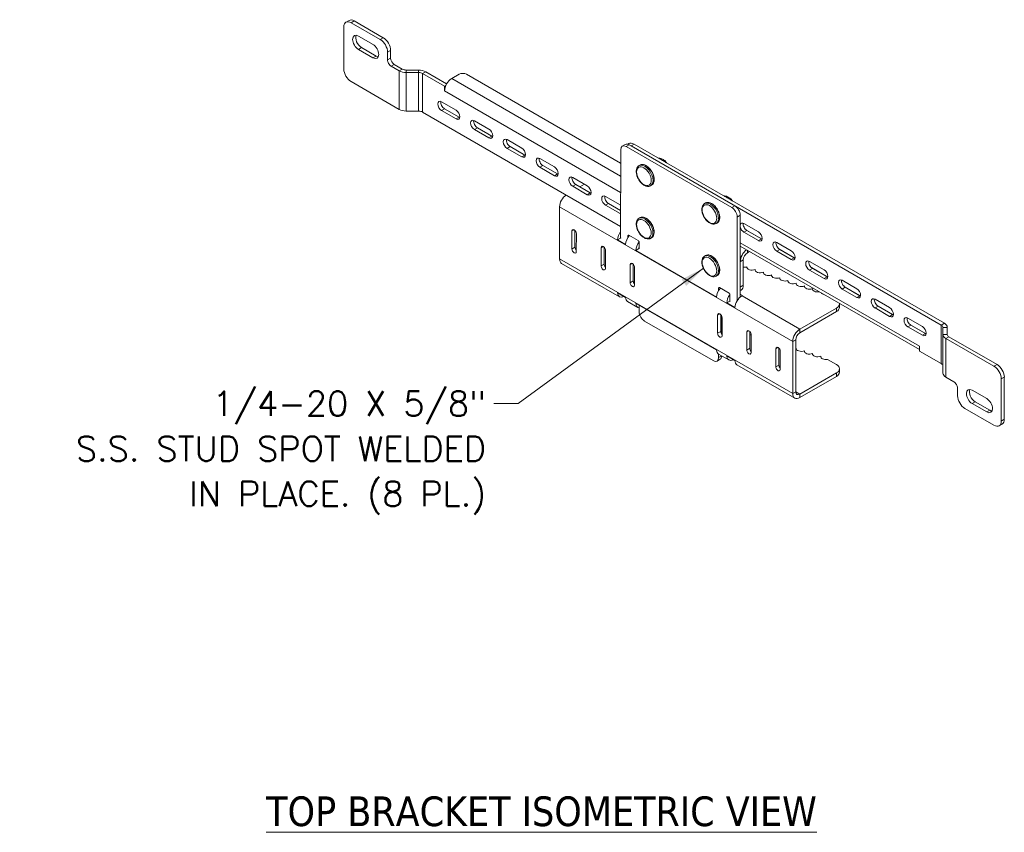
# Model space of a CAD drawing. Header units: inches. Extents: x 7.1 to 94.2, y 4.7 to 56.4.
# Tile 2 of 7: x 8.5 to 32.4, y 34.2 to 53.9. Entities that reach past the tile are written whole.
import ezdxf

# ---------------------------------------------------------------- set-up
doc = ezdxf.new("R2010")
doc.units = ezdxf.units.IN
doc.header["$LTSCALE"] = 6
doc.header["$MEASUREMENT"] = 0
for name, color, linetype, lineweight in [('Symbol (ANSI)', 7, 'Continuous', 5), ('Visible (ANSI)', 7, 'Continuous', 5), ('Visible Narrow (ANSI)', 7, 'Continuous', 5)]:
    doc.layers.add(name, color=color, linetype=linetype, lineweight=lineweight)
doc.styles.add('Note Text (ANSI)', font='RomanS.shx')
doc.styles.add('ROMANS', font='romans.shx')
doc.dimstyles.new('Default (ANSI)$7', dxfattribs={"dimscale": 6, "dimtxt": 0.1, "dimasz": 0.098425, "dimexe": 0.125, "dimexo": 0.0625, "dimgap": 0.031496, "dimtad": 0, "dimtih": 1, "dimtoh": 1, "dimdec": 3, "dimrnd": 1e-08, "dimzin": 0, "dimdsep": 46, "dimtxsty": 'ROMANS', "dimcen": 0.09, "dimdle": 0.393701, "dimclrd": 256, "dimclre": 256, "dimclrt": 256, "dimadec": 0, "dimazin": 0, "dimtfac": 1, "dimtofl": 0, "dimtmove": 0, "dimatfit": 3, "dimfxl": 1, "dimtolj": 1, "dimtzin": 0, "dimlwd": -1, "dimlwe": -1, "dimarcsym": 0})

msp = doc.modelspace()

# ---------------------------------------------------------------- linework, layer by layer
at = {"layer": 'Visible (ANSI)'}
for p, q in [((16.396, 52.746), (16.397, 53.767)), ((16.522, 53.924), (16.449, 53.881)), ((16.573, 53.869), (17.28, 53.46)), ((17.354, 53.503), (16.647, 53.911)), ((16.75, 53.546), (17.104, 53.342)), ((16.824, 53.264), (17.177, 53.06)), ((17.103, 53.017), (16.75, 53.222)), ((17.457, 53.154), (17.457, 52.967)), ((17.53, 53.009), (17.531, 53.196)), ((17.545, 52.814), (17.739, 52.702)), ((17.812, 52.744), (17.619, 52.856)), ((18.209, 52.721), (17.912, 52.721)), ((17.912, 52.661), (18.209, 52.66)), ((18.838, 52.33), (18.308, 52.637)), ((18.889, 52.386), (18.382, 52.679)), ((19.012, 52.515), (19.192, 52.619)), ((19.369, 52.619), (23.111, 50.457)), ((17.738, 51.766), (16.573, 52.44)), ((18.838, 52.33), (18.87, 52.349)), ((18.838, 52.215), (18.838, 52.33)), ((18.839, 52.216), (18.838, 52.215)), ((18.839, 52.215), (18.838, 52.215)), ((18.839, 52.216), (18.839, 52.215)), ((18.767, 51.95), (19.12, 51.746)), ((18.209, 51.725), (17.911, 51.725)), ((23.111, 48.926), (18.308, 51.701)), ((19.12, 51.534), (18.767, 51.738)), ((18.84, 51.78), (19.194, 51.576)), ((19.562, 51.491), (19.915, 51.287)), ((19.915, 51.074), (19.562, 51.279)), ((19.635, 51.321), (19.989, 51.117)), ((20.357, 51.031), (20.711, 50.827)), ((23.15, 50.874), (23.224, 50.916)), ((23.285, 50.921), (23.311, 50.936)), ((25.88, 49.426), (23.318, 50.907)), ((23.362, 50.881), (30.889, 46.532)), ((30.963, 46.574), (23.436, 50.924)), ((20.711, 50.615), (20.357, 50.819)), ((20.431, 50.861), (20.784, 50.657)), ((23.112, 50.788), (23.111, 48.664)), ((25.807, 49.384), (23.244, 50.864)), ((21.152, 50.572), (21.506, 50.368)), ((21.226, 50.402), (21.579, 50.198)), ((23.556, 50.4), (23.582, 50.415)), ((24.042, 50.573), (24.044, 50.574)), ((21.506, 50.155), (21.152, 50.36)), ((21.948, 50.112), (22.301, 49.908)), ((22.021, 49.942), (22.375, 49.738)), ((22.123, 49.883), (22.234, 49.947)), ((23.837, 49.913), (23.863, 49.928)), ((22.301, 49.696), (21.948, 49.9)), ((22.743, 49.653), (23.096, 49.449)), ((23.096, 49.236), (22.743, 49.441)), ((22.816, 49.483), (23.111, 49.313)), ((25.147, 49.481), (25.173, 49.496)), ((25.633, 49.654), (25.635, 49.655)), ((21.629, 49.399), (21.629, 48.139)), ((23.556, 49.124), (23.582, 49.139)), ((25.428, 48.994), (25.454, 49.009)), ((25.938, 47.122), (25.939, 49.154)), ((26.012, 47.21), (26.013, 49.197)), ((26.101, 48.997), (26.454, 48.792)), ((21.929, 48.376), (21.93, 48.815)), ((22.003, 48.829), (22.003, 48.418)), ((22.036, 48.754), (22.035, 48.315)), ((26.454, 48.58), (26.101, 48.784)), ((26.545, 48.616), (26.15, 48.845)), ((26.174, 48.827), (26.528, 48.622)), ((23.032, 48.601), (23.106, 48.644)), ((23.231, 48.486), (23.032, 48.601)), ((23.106, 48.644), (23.113, 48.64)), ((23.288, 48.654), (23.288, 48.7)), ((23.31, 48.712), (23.539, 48.58)), ((23.562, 48.541), (23.561, 48.38)), ((23.837, 48.637), (23.863, 48.652)), ((26.896, 48.537), (27.25, 48.333)), ((22.636, 47.968), (22.636, 48.407)), ((22.71, 48.42), (22.71, 48.01)), ((22.742, 48.345), (22.742, 47.906)), ((23.477, 48.344), (23.551, 48.387)), ((25.437, 47.212), (23.477, 48.344)), ((23.551, 48.387), (23.561, 48.381)), ((26.012, 48.446), (30.359, 45.935)), ((26.238, 48.315), (26.185, 48.285)), ((27.249, 48.121), (26.896, 48.325)), ((27.34, 48.157), (26.945, 48.385)), ((26.97, 48.367), (27.323, 48.163)), ((21.679, 48.027), (23.082, 47.217)), ((23.417, 48.012), (23.417, 47.602)), ((25.146, 48.205), (25.172, 48.22)), ((26.012, 47.454), (26.012, 48.07)), ((26.086, 47.496), (26.086, 48.113)), ((27.691, 48.078), (28.045, 47.873)), ((23.343, 47.559), (23.343, 47.998)), ((23.449, 47.937), (23.449, 47.498)), ((26.173, 47.947), (26.173, 47.929)), ((26.372, 47.88), (26.372, 47.863)), ((26.571, 47.814), (26.571, 47.797)), ((28.045, 47.661), (27.691, 47.865)), ((28.135, 47.697), (27.74, 47.926)), ((27.765, 47.908), (28.118, 47.703)), ((25.427, 47.718), (25.453, 47.733)), ((26.771, 47.747), (26.771, 47.73)), ((26.97, 47.681), (26.97, 47.664)), ((27.169, 47.615), (27.169, 47.597)), ((27.368, 47.548), (27.368, 47.531)), ((28.487, 47.618), (28.84, 47.414)), ((23.032, 47.316), (23.231, 47.202)), ((25.488, 47.37), (25.488, 47.428)), ((25.51, 47.441), (25.74, 47.308)), ((26.012, 47.369), (26.034, 47.381)), ((27.567, 47.482), (27.567, 47.464)), ((27.766, 47.415), (27.766, 47.398)), ((28.84, 47.202), (28.486, 47.406)), ((28.931, 47.238), (28.535, 47.466)), ((28.56, 47.448), (28.913, 47.244)), ((23.281, 47.102), (23.527, 46.96)), ((23.477, 47.059), (25.436, 45.927)), ((25.683, 47.069), (25.757, 47.112)), ((25.882, 46.955), (25.683, 47.069)), ((25.757, 47.112), (25.764, 47.108)), ((25.762, 47.27), (25.762, 47.132)), ((26.012, 47.278), (26.065, 47.247)), ((26.065, 47.247), (26.055, 47.241)), ((29.282, 47.159), (29.635, 46.954)), ((23.561, 47.011), (23.561, 46.857)), ((28.345, 46.943), (27.457, 46.431)), ((28.345, 46.858), (27.457, 46.346)), ((28.418, 46.96), (28.419, 47.045)), ((29.635, 46.742), (29.282, 46.946)), ((29.726, 46.778), (29.33, 47.007)), ((29.355, 46.989), (29.709, 46.784)), ((23.693, 46.627), (25.355, 45.668)), ((25.464, 46.334), (25.464, 46.773)), ((25.537, 46.787), (25.537, 46.376)), ((25.561, 46.312), (25.561, 46.75)), ((25.57, 46.711), (25.57, 46.273)), ((30.077, 46.699), (30.43, 46.495)), ((26.171, 45.925), (26.171, 46.364)), ((26.244, 46.378), (26.244, 45.968)), ((30.43, 46.283), (30.077, 46.487)), ((30.521, 46.319), (30.126, 46.547)), ((30.15, 46.529), (30.504, 46.325)), ((30.93, 46.475), (30.93, 46.303)), ((31.034, 46.301), (31.034, 46.475)), ((31.034, 46.475), (31.034, 46.303)), ((26.277, 46.303), (26.277, 45.864)), ((27.284, 44.872), (27.284, 46.131)), ((27.357, 44.914), (27.358, 46.174)), ((30.93, 46.303), (30.93, 45.367)), ((31.002, 46.203), (32.167, 45.53)), ((32.241, 45.572), (31.075, 46.246)), ((26.877, 45.517), (26.878, 45.956)), ((26.951, 45.97), (26.951, 45.559)), ((26.984, 45.895), (26.983, 45.456)), ((27.367, 45.974), (27.367, 45.957)), ((27.567, 45.908), (27.567, 45.89)), ((30.359, 46.017), (30.359, 46.018)), ((30.359, 46.018), (30.359, 46.017)), ((30.359, 46.017), (30.359, 45.902)), ((30.359, 45.902), (30.889, 45.596)), ((25.448, 45.658), (25.522, 45.701)), ((25.487, 45.828), (25.733, 45.685)), ((25.487, 45.744), (25.487, 45.827)), ((25.683, 45.785), (25.881, 45.67)), ((27.766, 45.841), (27.766, 45.824)), ((27.965, 45.775), (27.965, 45.757)), ((28.345, 45.573), (28.129, 45.698)), ((25.932, 45.57), (27.334, 44.76)), ((28.418, 45.471), (28.418, 45.386)), ((28.345, 45.369), (27.457, 44.857)), ((27.457, 44.772), (28.345, 45.284)), ((31.195, 45.156), (31.001, 45.267)), ((32.344, 45.224), (32.343, 44.203)), ((32.417, 44.245), (32.417, 45.266)), ((31.283, 44.815), (31.283, 45.002)), ((31.637, 44.952), (31.99, 44.748)), ((31.71, 44.67), (32.064, 44.466)), ((32.167, 44.101), (31.46, 44.509)), ((31.99, 44.423), (31.637, 44.628)), ((32.365, 44.131), (32.292, 44.088))]:
    msp.add_line(p, q, dxfattribs=at)
for centre, major_axis, ratio, start_param, end_param in [((16.573, 53.665), (-0.125, 0.217), 0.577351, 5.498077, 7.068873), ((16.647, 53.707), (-0.125, 0.217), 0.577351, 5.498077, 6.283185), ((16.75, 53.384), (-0.099, 0.172), 0.577351, 5.498077, 8.639669), ((16.824, 53.426), (-0.099, 0.172), 0.577351, 0.379519, 2.356484), ((17.354, 53.298), (-0.125, 0.217), 0.577351, 3.92728, 5.498077), ((17.103, 53.18), (0.099, -0.172), 0.577351, 5.498077, 8.639669), ((17.28, 53.256), (0.125, -0.217), 0.577351, 0.785688, 2.356484), ((17.177, 53.222), (0.099, -0.172), 0.577351, 5.498077, 5.903666), ((17.545, 52.916), (0.062, -0.108), 0.577351, 3.92728, 5.498077), ((17.619, 52.958), (-0.062, 0.108), 0.577351, 0.785688, 2.356484), ((16.573, 52.644), (-0.125, 0.217), 0.577351, 0.785688, 2.356484), ((17.912, 52.802), (0.245, 0), 0.577183, 3.926846, 4.712245), ((17.912, 52.802), (-0.141, 0), 0.577183, 0.785254, 1.570652), ((18.209, 52.579), (-0.245, 0), 0.577183, 3.926846, 4.712245), ((18.209, 52.579), (-0.141, 0), 0.577183, 3.926846, 4.712245), ((19.281, 52.568), (0.125, 0), 0.577183, 0.785254, 2.35605), ((19.012, 52.315), (0.122, 0.212), 0.577517, 0.785253, 2.356049), ((18.767, 51.844), (-0.065, 0.113), 0.577351, 5.498077, 8.639669), ((18.84, 51.887), (0.065, -0.113), 0.577351, 3.742856, 5.498077), ((17.911, 51.866), (-0.245, 0), 0.577183, 0.785254, 1.570652), ((18.209, 51.643), (-0.141, 0), 0.577183, 3.926846, 4.712245), ((19.12, 51.64), (0.065, -0.113), 0.577351, 5.498077, 8.639669), ((19.194, 51.682), (0.065, -0.113), 0.577351, 5.498077, 5.681922), ((19.562, 51.385), (-0.065, 0.113), 0.577351, 5.498077, 8.639669), ((19.636, 51.427), (0.065, -0.113), 0.577351, 3.742856, 5.498077), ((19.915, 51.18), (0.065, -0.113), 0.577351, 5.498077, 8.639669), ((19.989, 51.223), (0.065, -0.113), 0.577351, 5.498077, 5.681922), ((20.357, 50.925), (-0.065, 0.113), 0.577351, 5.498077, 8.639669), ((20.431, 50.968), (0.065, -0.113), 0.577351, 3.742856, 5.498077), ((23.244, 50.711), (-0.094, 0.162), 0.577351, 5.498077, 7.068873), ((23.318, 50.754), (-0.094, 0.162), 0.577351, 5.498077, 6.283185), ((23.435, 50.72), (-0.125, 0.217), 0.577351, 5.498077, 6.283185), ((20.711, 50.721), (0.065, -0.113), 0.577351, 5.498077, 8.639669), ((20.784, 50.763), (0.065, -0.113), 0.577351, 5.498077, 5.681922), ((21.152, 50.466), (-0.065, 0.113), 0.577351, 5.498077, 8.639669), ((21.226, 50.508), (0.065, -0.113), 0.577351, 3.742856, 5.498077), ((21.506, 50.262), (0.065, -0.113), 0.577351, 5.498077, 8.639669), ((21.579, 50.304), (0.065, -0.113), 0.577351, 5.498077, 5.681922), ((21.948, 50.006), (-0.065, 0.113), 0.577351, 5.498077, 8.639669), ((22.021, 50.049), (0.065, -0.113), 0.577351, 3.742856, 5.498077), ((21.802, 49.498), (0.122, 0.212), 0.577517, 0.86445, 2.356049), ((22.301, 49.802), (0.065, -0.113), 0.577351, 5.498077, 8.639669), ((22.375, 49.844), (0.065, -0.113), 0.577351, 5.498077, 5.681922), ((22.743, 49.547), (-0.065, 0.113), 0.577351, 5.498077, 8.639669), ((22.816, 49.589), (0.065, -0.113), 0.577351, 3.742856, 5.498077), ((23.096, 49.343), (0.065, -0.113), 0.577351, 2.194469, 2.356484), ((23.096, 49.343), (-0.065, 0.113), 0.577351, 2.356484, 2.518499), ((25.807, 49.231), (0.094, -0.162), 0.577351, 0.785688, 2.356484), ((25.88, 49.273), (-0.094, 0.162), 0.577351, 3.92728, 5.498077), ((26.101, 48.89), (-0.065, 0.113), 0.577351, 5.498077, 6.790626), ((26.174, 48.933), (0.065, -0.113), 0.577351, 3.742856, 5.498077), ((21.983, 48.784), (-0.0375, 0.065), 0.577351, 3.92728, 7.068873), ((23.205, 48.688), (0.122, 0.212), 0.577517, 1.360456, 2.292132), ((26.101, 48.89), (-0.065, 0.113), 0.577351, 1.063935, 2.356484), ((26.454, 48.686), (0.065, -0.113), 0.577351, 5.498077, 8.639669), ((23.205, 48.688), (-0.07, -0.122), 0.577517, 5.16852, 5.386301), ((23.199, 48.613), (0.062, -0.108), 0.577351, 3.92728, 4.161414), ((23.404, 48.573), (-0.122, -0.212), 0.577517, 4.406877, 5.433725), ((23.31, 48.687), (-0.0156, 0.0271), 0.577351, 5.498077, 7.068873), ((23.65, 48.431), (0.122, 0.212), 0.577517, 1.3301, 2.292132), ((23.539, 48.554), (-0.0156, 0.0271), 0.577351, 3.92728, 5.498077), ((26.528, 48.729), (0.065, -0.113), 0.577351, 5.498077, 5.681922), ((26.896, 48.431), (-0.065, 0.113), 0.577351, 5.498077, 8.639669), ((26.97, 48.473), (0.065, -0.113), 0.577351, 3.742856, 5.498077), ((21.982, 48.345), (0.0375, -0.065), 0.577351, 3.92728, 7.068873), ((22.056, 48.388), (0.0375, -0.065), 0.577351, 3.92728, 5.100628), ((22.689, 48.376), (-0.0375, 0.065), 0.577351, 3.92728, 7.068873), ((23.65, 48.431), (-0.07, -0.122), 0.577517, 5.025724, 5.386301), ((26.185, 48.17), (-0.122, -0.212), 0.577517, 4.040366, 5.497642), ((26.185, 48.17), (-0.07, -0.122), 0.577517, 3.926846, 5.497642), ((27.25, 48.227), (0.065, -0.113), 0.577351, 5.498077, 8.639669), ((21.802, 48.239), (-0.122, -0.212), 0.577517, 5.497642, 6.283185), ((22.763, 47.979), (0.0375, -0.065), 0.577351, 3.92728, 5.100628), ((23.396, 47.967), (-0.0375, 0.065), 0.577351, 3.92728, 7.068873), ((27.323, 48.269), (0.065, -0.113), 0.577351, 5.498077, 5.681922), ((27.691, 47.971), (-0.065, 0.113), 0.577351, 5.498077, 8.639669), ((27.765, 48.014), (0.065, -0.113), 0.577351, 3.742856, 5.498077), ((22.689, 47.937), (0.0375, -0.065), 0.577351, 3.92728, 7.068873), ((26.098, 48.005), (-0.125, 0), 0.577183, 1.472009, 2.215134), ((26.297, 47.938), (-0.125, 0), 0.577183, 6.162158, 8.498319), ((26.496, 47.872), (-0.125, 0), 0.577183, 6.162158, 8.498319), ((26.696, 47.805), (-0.125, 0), 0.577183, 6.162158, 8.498319), ((28.045, 47.767), (0.065, -0.113), 0.577351, 5.498077, 8.639669), ((23.396, 47.529), (0.0375, -0.065), 0.577351, 3.92728, 7.068873), ((23.47, 47.571), (0.0375, -0.065), 0.577351, 3.92728, 5.100628), ((26.895, 47.739), (-0.125, 0), 0.577183, 6.162158, 8.498319), ((27.094, 47.672), (-0.125, 0), 0.577183, 6.162158, 8.498319), ((27.293, 47.606), (-0.125, 0), 0.577183, 6.162158, 8.498319), ((27.492, 47.539), (-0.125, 0), 0.577183, 6.162158, 8.498319), ((28.118, 47.81), (0.065, -0.113), 0.577351, 5.498077, 5.681922), ((28.487, 47.512), (-0.065, 0.113), 0.577351, 5.498077, 8.639669), ((28.56, 47.554), (0.065, -0.113), 0.577351, 3.742856, 5.498077), ((23.205, 47.429), (-0.122, -0.212), 0.577517, 5.561559, 7.004812), ((25.609, 47.299), (-0.122, -0.212), 0.577517, 4.406877, 5.433725), ((25.51, 47.416), (-0.0156, 0.0271), 0.577351, 5.498077, 7.068873), ((25.74, 47.283), (-0.0156, 0.0271), 0.577351, 3.92728, 5.498077), ((25.909, 47.598), (0.125, -0.217), 0.577351, 0, 0.785688), ((27.691, 47.473), (-0.125, 0), 0.577183, 6.162158, 8.498319), ((27.89, 47.406), (-0.125, 0), 0.577183, 6.162158, 8.176065), ((28.09, 47.34), (-0.125, 0), 0.577183, 0.390299, 1.180209), ((28.84, 47.308), (0.065, -0.113), 0.577351, 5.498077, 8.639669), ((23.403, 47.314), (-0.122, -0.212), 0.577517, 5.561559, 6.283185), ((23.65, 47.172), (-0.122, -0.212), 0.577517, 5.561559, 6.530896), ((25.856, 47.156), (0.122, 0.212), 0.577517, 1.360456, 2.292132), ((25.856, 47.156), (-0.07, -0.122), 0.577517, 5.16852, 5.386301), ((25.85, 47.081), (0.062, -0.108), 0.577351, 3.92728, 4.161414), ((26.054, 47.041), (-0.122, -0.212), 0.577517, 3.926846, 5.433725), ((28.169, 47.045), (0.25, 0), 0.577183, 5.497643, 6.362235), ((28.914, 47.35), (0.065, -0.113), 0.577351, 5.498077, 5.681922), ((29.282, 47.052), (-0.065, 0.113), 0.577351, 5.498077, 8.639669), ((29.355, 47.095), (0.065, -0.113), 0.577351, 3.742856, 5.498077), ((23.693, 46.781), (-0.094, 0.162), 0.577351, 0.785688, 2.356484), ((28.168, 46.96), (0.25, 0), 0.577183, 5.497643, 6.283185), ((29.635, 46.848), (0.065, -0.113), 0.577351, 5.498077, 8.639669), ((25.517, 46.742), (-0.0375, 0.065), 0.577351, 3.92728, 7.068873), ((29.709, 46.891), (0.065, -0.113), 0.577351, 5.498077, 5.681922), ((30.077, 46.593), (-0.065, 0.113), 0.577351, 5.498077, 8.639669), ((30.151, 46.635), (0.065, -0.113), 0.577351, 3.742856, 5.498077), ((30.79, 46.475), (0.245, 0), 0.577183, 6.283041, 7.068439), ((25.59, 46.346), (0.0375, -0.065), 0.577351, 3.92728, 5.100628), ((25.5, 46.63), (-0.125, 0), 0.577183, 2.079807, 2.162804), ((26.224, 46.334), (-0.0375, 0.065), 0.577351, 3.92728, 7.068873), ((27.457, 46.231), (-0.122, -0.212), 0.577517, 3.926846, 5.497642), ((27.457, 46.231), (-0.07, -0.122), 0.577517, 3.926846, 5.497642), ((30.43, 46.389), (0.065, -0.113), 0.577351, 5.498077, 8.639669), ((30.79, 46.475), (0.141, 0), 0.577183, 6.283041, 7.068439), ((25.517, 46.303), (0.0375, -0.065), 0.577351, 3.92728, 7.068873), ((26.297, 46.364), (-0.125, 0), 0.577183, 1.138058, 1.410764), ((30.504, 46.431), (0.065, -0.113), 0.577351, 5.498077, 5.681922), ((31.175, 46.303), (-0.245, 0), 0.577183, 6.283041, 7.068439), ((31.175, 46.303), (-0.141, 0), 0.577183, 6.283041, 7.068439), ((25.609, 46.039), (-0.122, -0.212), 0.577517, 5.561559, 6.283185), ((26.224, 45.895), (0.0375, -0.065), 0.577351, 3.92728, 7.068873), ((26.297, 45.937), (0.0375, -0.065), 0.577351, 3.92728, 5.100628), ((26.931, 45.925), (-0.0375, 0.065), 0.577351, 3.92728, 7.068873), ((27.292, 46.032), (-0.125, 0), 0.577183, 2.120144, 2.215134), ((27.492, 45.966), (-0.125, 0), 0.577183, 6.162158, 8.498319), ((27.691, 45.899), (-0.125, 0), 0.577183, 6.162158, 8.498319), ((30.532, 46.117), (-0.122, -0.212), 0.577517, 5.497642, 5.538076), ((25.355, 45.821), (0.094, -0.162), 0.577351, 5.498077, 7.068873), ((25.428, 45.863), (0.094, -0.162), 0.577351, 0, 0.774155), ((25.855, 45.897), (-0.122, -0.212), 0.577517, 5.561559, 7.004812), ((26.054, 45.782), (-0.122, -0.212), 0.577517, 5.561559, 6.283185), ((27.89, 45.833), (-0.125, 0), 0.577183, 6.162158, 8.498319), ((28.089, 45.766), (-0.125, 0), 0.577183, 6.162158, 8.178423), ((26.93, 45.486), (0.0375, -0.065), 0.577351, 3.92728, 7.068873), ((27.004, 45.529), (0.0375, -0.065), 0.577351, 3.92728, 5.100628), ((28.168, 45.471), (0.25, 0), 0.577183, 5.497643, 7.068439), ((28.168, 45.386), (0.25, 0), 0.577183, 5.497643, 6.283185), ((30.789, 45.539), (0.141, 0), 0.577183, 0.024714, 0.785254), ((32.167, 45.326), (0.125, -0.217), 0.577351, 0.785688, 2.356484), ((32.241, 45.368), (-0.125, 0.217), 0.577351, 3.92728, 5.498077), ((31.174, 45.367), (-0.245, 0), 0.577183, 0, 0.785254), ((31.195, 45.053), (-0.062, 0.108), 0.577351, 3.92728, 5.498077), ((27.457, 44.972), (-0.07, -0.122), 0.577517, 5.497642, 7.068438), ((31.637, 44.79), (-0.099, 0.172), 0.577351, 5.498077, 8.639669), ((31.71, 44.832), (-0.099, 0.172), 0.577351, 0.379519, 2.356484), ((27.457, 44.972), (-0.122, -0.212), 0.577517, 5.497642, 7.068438), ((31.46, 44.713), (-0.125, 0.217), 0.577351, 0.785688, 2.356484), ((31.99, 44.586), (0.099, -0.172), 0.577351, 5.498077, 8.639669), ((32.064, 44.628), (0.099, -0.172), 0.577351, 5.498077, 5.903666), ((32.167, 44.305), (0.125, -0.217), 0.577351, 5.498077, 7.068873), ((32.24, 44.347), (0.125, -0.217), 0.577351, 0, 0.785688)]:
    msp.add_ellipse(centre, major_axis=major_axis, ratio=ratio, start_param=start_param, end_param=end_param, dxfattribs=at)
for points, knots in [([(23.556, 50.4), (23.541, 50.391), (23.528, 50.379), (23.507, 50.348), (23.499, 50.33), (23.489, 50.287), (23.488, 50.262), (23.492, 50.209), (23.498, 50.181), (23.516, 50.125), (23.528, 50.098), (23.558, 50.046), (23.575, 50.021), (23.613, 49.977), (23.634, 49.957), (23.678, 49.926), (23.701, 49.913), (23.747, 49.898), (23.77, 49.895), (23.808, 49.9), (23.823, 49.905), (23.837, 49.913)], [5.497497, 5.497497, 5.497497, 5.497497, 5.762528, 5.762528, 6.051494, 6.051494, 6.37954, 6.37954, 6.718602, 6.718602, 7.055066, 7.055066, 7.389918, 7.389918, 7.726146, 7.726146, 8.065152, 8.065152, 8.394845, 8.394845, 8.63909, 8.63909, 8.63909, 8.63909]), ([(23.582, 50.415), (23.597, 50.424), (23.615, 50.428), (23.652, 50.43), (23.673, 50.426), (23.715, 50.41), (23.737, 50.398), (23.779, 50.366), (23.8, 50.346), (23.837, 50.302), (23.855, 50.277), (23.884, 50.225), (23.896, 50.197), (23.915, 50.142), (23.921, 50.115), (23.926, 50.063), (23.925, 50.038), (23.916, 49.993), (23.908, 49.974), (23.887, 49.945), (23.876, 49.935), (23.863, 49.928)], [0.785688, 0.785688, 0.785688, 0.785688, 1.08482, 1.08482, 1.396951, 1.396951, 1.721562, 1.721562, 2.047472, 2.047472, 2.372375, 2.372375, 2.696869, 2.696869, 3.021856, 3.021856, 3.347835, 3.347835, 3.67186, 3.67186, 3.92728, 3.92728, 3.92728, 3.92728]), ([(24.025, 50.583), (24.037, 50.584), (24.049, 50.584), (24.079, 50.579), (24.095, 50.573), (24.13, 50.555), (24.148, 50.542), (24.179, 50.513), (24.192, 50.497), (24.204, 50.48)], [2.673993, 2.673993, 2.673993, 2.673993, 2.855991, 2.855991, 3.143725, 3.143725, 3.504085, 3.504085, 3.841315, 3.841315, 3.841315, 3.841315]), ([(24.152, 50.537), (24.162, 50.534), (24.171, 50.529), (24.19, 50.515), (24.2, 50.506), (24.217, 50.487), (24.224, 50.476), (24.231, 50.464), (24.231, 50.464), (24.232, 50.464)], [1.3731995, 1.3731995, 1.3731995, 1.3731995, 1.6902383, 1.6902383, 2.0238503, 2.0238503, 2.3553577, 2.3553577, 2.3613817, 2.3613817, 2.3613817, 2.3613817]), ([(25.147, 49.481), (25.132, 49.472), (25.119, 49.46), (25.097, 49.429), (25.09, 49.411), (25.08, 49.368), (25.078, 49.343), (25.082, 49.29), (25.088, 49.262), (25.106, 49.206), (25.119, 49.179), (25.148, 49.127), (25.166, 49.102), (25.204, 49.058), (25.225, 49.038), (25.268, 49.007), (25.291, 48.994), (25.337, 48.979), (25.36, 48.976), (25.398, 48.981), (25.414, 48.986), (25.428, 48.994)], [5.497497, 5.497497, 5.497497, 5.497497, 5.762528, 5.762528, 6.051494, 6.051494, 6.37954, 6.37954, 6.718602, 6.718602, 7.055066, 7.055066, 7.389918, 7.389918, 7.726146, 7.726146, 8.065152, 8.065152, 8.394845, 8.394845, 8.63909, 8.63909, 8.63909, 8.63909]), ([(25.173, 49.496), (25.188, 49.505), (25.205, 49.509), (25.243, 49.511), (25.263, 49.507), (25.305, 49.491), (25.327, 49.479), (25.37, 49.447), (25.39, 49.427), (25.428, 49.383), (25.445, 49.358), (25.475, 49.306), (25.487, 49.278), (25.505, 49.223), (25.511, 49.196), (25.516, 49.144), (25.515, 49.119), (25.506, 49.074), (25.498, 49.055), (25.478, 49.026), (25.467, 49.016), (25.454, 49.009)], [0.785688, 0.785688, 0.785688, 0.785688, 1.08482, 1.08482, 1.396951, 1.396951, 1.721562, 1.721562, 2.047472, 2.047472, 2.372375, 2.372375, 2.696869, 2.696869, 3.021856, 3.021856, 3.347835, 3.347835, 3.67186, 3.67186, 3.92728, 3.92728, 3.92728, 3.92728]), ([(25.616, 49.664), (25.628, 49.665), (25.64, 49.665), (25.669, 49.66), (25.686, 49.654), (25.721, 49.636), (25.738, 49.623), (25.769, 49.594), (25.783, 49.578), (25.795, 49.561)], [2.673993, 2.673993, 2.673993, 2.673993, 2.855991, 2.855991, 3.143725, 3.143725, 3.504085, 3.504085, 3.841315, 3.841315, 3.841315, 3.841315]), ([(25.743, 49.618), (25.752, 49.615), (25.762, 49.61), (25.781, 49.596), (25.79, 49.587), (25.807, 49.568), (25.815, 49.557), (25.822, 49.545), (25.822, 49.545), (25.822, 49.545)], [1.3731995, 1.3731995, 1.3731995, 1.3731995, 1.6902383, 1.6902383, 2.0238503, 2.0238503, 2.3553577, 2.3553577, 2.3613817, 2.3613817, 2.3613817, 2.3613817]), ([(23.556, 49.124), (23.541, 49.115), (23.528, 49.103), (23.506, 49.072), (23.499, 49.054), (23.489, 49.011), (23.487, 48.986), (23.492, 48.933), (23.497, 48.905), (23.516, 48.849), (23.528, 48.822), (23.557, 48.77), (23.575, 48.745), (23.613, 48.701), (23.634, 48.681), (23.678, 48.65), (23.7, 48.637), (23.746, 48.622), (23.769, 48.619), (23.807, 48.624), (23.823, 48.629), (23.837, 48.637)], [5.497497, 5.497497, 5.497497, 5.497497, 5.762528, 5.762528, 6.051494, 6.051494, 6.37954, 6.37954, 6.718602, 6.718602, 7.055066, 7.055066, 7.389918, 7.389918, 7.726146, 7.726146, 8.065152, 8.065152, 8.394845, 8.394845, 8.63909, 8.63909, 8.63909, 8.63909]), ([(23.582, 49.139), (23.597, 49.148), (23.614, 49.152), (23.652, 49.154), (23.672, 49.15), (23.714, 49.134), (23.736, 49.122), (23.779, 49.09), (23.799, 49.07), (23.837, 49.026), (23.854, 49.001), (23.884, 48.949), (23.896, 48.921), (23.914, 48.866), (23.92, 48.839), (23.925, 48.787), (23.924, 48.762), (23.915, 48.717), (23.907, 48.698), (23.887, 48.669), (23.876, 48.659), (23.863, 48.652)], [0.785688, 0.785688, 0.785688, 0.785688, 1.08482, 1.08482, 1.396951, 1.396951, 1.721562, 1.721562, 2.047472, 2.047472, 2.372375, 2.372375, 2.696869, 2.696869, 3.021856, 3.021856, 3.347835, 3.347835, 3.67186, 3.67186, 3.92728, 3.92728, 3.92728, 3.92728]), ([(25.146, 48.205), (25.131, 48.196), (25.118, 48.184), (25.097, 48.153), (25.089, 48.135), (25.079, 48.092), (25.078, 48.067), (25.082, 48.014), (25.088, 47.986), (25.106, 47.93), (25.118, 47.903), (25.148, 47.851), (25.165, 47.826), (25.203, 47.782), (25.224, 47.762), (25.268, 47.731), (25.291, 47.718), (25.337, 47.703), (25.36, 47.7), (25.398, 47.705), (25.413, 47.71), (25.427, 47.718)], [5.497497, 5.497497, 5.497497, 5.497497, 5.762528, 5.762528, 6.051494, 6.051494, 6.37954, 6.37954, 6.718602, 6.718602, 7.055066, 7.055066, 7.389918, 7.389918, 7.726146, 7.726146, 8.065152, 8.065152, 8.394845, 8.394845, 8.63909, 8.63909, 8.63909, 8.63909]), ([(25.172, 48.22), (25.187, 48.229), (25.205, 48.233), (25.242, 48.235), (25.263, 48.231), (25.305, 48.215), (25.327, 48.203), (25.369, 48.171), (25.39, 48.151), (25.427, 48.107), (25.445, 48.082), (25.474, 48.03), (25.486, 48.002), (25.505, 47.947), (25.511, 47.92), (25.516, 47.868), (25.515, 47.843), (25.506, 47.798), (25.498, 47.779), (25.477, 47.75), (25.466, 47.74), (25.453, 47.733)], [0.785688, 0.785688, 0.785688, 0.785688, 1.08482, 1.08482, 1.396951, 1.396951, 1.721562, 1.721562, 2.047472, 2.047472, 2.372375, 2.372375, 2.696869, 2.696869, 3.021856, 3.021856, 3.347835, 3.347835, 3.67186, 3.67186, 3.92728, 3.92728, 3.92728, 3.92728])]:
    msp.add_open_spline(points, degree=3, knots=knots, dxfattribs=at)
for points, weights in [([(24.044, 50.574), (24.042, 50.574), (24.04, 50.574)], [1.000192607, 1.00548776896, 1.01042051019]), ([(24.057, 50.565), (24.051, 50.57), (24.044, 50.574)], [1.01582192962, 1.00844768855, 1.000192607]), ([(25.635, 49.655), (25.633, 49.655), (25.631, 49.655)], [1.000192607, 1.00548776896, 1.01042051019]), ([(25.647, 49.646), (25.641, 49.651), (25.635, 49.655)], [1.01582192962, 1.00844768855, 1.000192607])]:
    msp.add_rational_spline(points, weights, degree=2, dxfattribs=at)
at = {"layer": 'Visible Narrow (ANSI)'}
for p, q in [((16.573, 53.869), (16.647, 53.911)), ((17.354, 53.503), (17.28, 53.46)), ((16.75, 53.222), (16.824, 53.264)), ((17.103, 53.017), (17.177, 53.06)), ((17.457, 53.154), (17.531, 53.196)), ((17.53, 53.009), (17.457, 52.967)), ((17.545, 52.814), (17.619, 52.856)), ((17.738, 51.766), (17.739, 52.702)), ((17.739, 52.702), (17.812, 52.744)), ((17.912, 52.661), (17.911, 51.725)), ((17.912, 52.721), (17.912, 52.661)), ((18.209, 52.66), (18.209, 52.721)), ((18.209, 51.725), (18.209, 52.66)), ((18.382, 52.679), (18.308, 52.637)), ((18.308, 52.637), (18.308, 51.701)), ((19.012, 52.515), (23.111, 50.146)), ((23.111, 49.747), (18.839, 52.216)), ((18.767, 51.738), (18.84, 51.78)), ((19.12, 51.534), (19.194, 51.576)), ((19.562, 51.279), (19.635, 51.321)), ((19.915, 51.074), (19.989, 51.117)), ((23.244, 50.864), (23.318, 50.907)), ((23.362, 50.881), (23.436, 50.924)), ((20.357, 50.819), (20.431, 50.861)), ((20.711, 50.615), (20.784, 50.657)), ((21.152, 50.36), (21.226, 50.402)), ((21.506, 50.155), (21.579, 50.198)), ((21.948, 49.9), (22.021, 49.942)), ((22.301, 49.696), (22.375, 49.738)), ((22.743, 49.441), (22.816, 49.483)), ((27.284, 46.131), (21.629, 49.399)), ((23.096, 49.236), (23.111, 49.245)), ((25.88, 49.426), (25.807, 49.384)), ((25.939, 49.154), (26.013, 49.197)), ((21.93, 48.815), (21.983, 48.846)), ((26.101, 48.784), (26.174, 48.827)), ((23.288, 48.7), (23.31, 48.712)), ((26.012, 48.529), (30.359, 46.017)), ((26.454, 48.58), (26.528, 48.622)), ((21.929, 48.376), (22.003, 48.418)), ((22.636, 48.407), (22.689, 48.437)), ((26.185, 48.346), (26.185, 48.285)), ((26.896, 48.325), (26.97, 48.367)), ((21.629, 48.139), (27.284, 44.872)), ((22.636, 47.968), (22.71, 48.01)), ((23.343, 47.998), (23.396, 48.029)), ((26.086, 48.113), (26.012, 48.07)), ((27.249, 48.121), (27.323, 48.163)), ((27.691, 47.865), (27.765, 47.908)), ((23.343, 47.559), (23.417, 47.602)), ((28.045, 47.661), (28.118, 47.703)), ((25.488, 47.428), (25.51, 47.441)), ((26.086, 47.496), (26.012, 47.454)), ((28.486, 47.406), (28.56, 47.448)), ((26.055, 47.241), (27.457, 46.431)), ((28.84, 47.202), (28.913, 47.244)), ((28.345, 46.943), (28.345, 46.858)), ((29.282, 46.946), (29.355, 46.989)), ((25.464, 46.773), (25.517, 46.803)), ((29.635, 46.742), (29.709, 46.784)), ((30.889, 46.532), (30.963, 46.574)), ((25.464, 46.334), (25.537, 46.376)), ((26.171, 46.364), (26.224, 46.395)), ((27.457, 46.431), (27.457, 46.346)), ((30.077, 46.487), (30.15, 46.529)), ((30.889, 45.596), (30.889, 46.532)), ((31.034, 46.475), (30.93, 46.475)), ((31.034, 46.301), (31.034, 46.475)), ((27.358, 46.174), (27.284, 46.131)), ((30.43, 46.283), (30.504, 46.325)), ((30.93, 46.303), (31.034, 46.303)), ((31.002, 46.203), (31.001, 45.267)), ((31.075, 46.246), (31.002, 46.203)), ((26.171, 45.925), (26.244, 45.968)), ((26.878, 45.956), (26.931, 45.986)), ((30.359, 46.017), (30.359, 46.017)), ((25.559, 45.786), (25.487, 45.744)), ((26.877, 45.517), (26.951, 45.559)), ((32.241, 45.572), (32.167, 45.53)), ((28.345, 45.369), (28.345, 45.284)), ((32.344, 45.224), (32.417, 45.266)), ((27.284, 44.872), (27.357, 44.914)), ((27.357, 44.914), (27.457, 44.857)), ((27.457, 44.857), (27.457, 44.772)), ((31.637, 44.628), (31.71, 44.67)), ((31.99, 44.423), (32.064, 44.466)), ((32.417, 44.245), (32.343, 44.203))]:
    msp.add_line(p, q, dxfattribs=at)
for centre in [(23.675, 50.144), (25.265, 49.225), (23.674, 48.868), (25.265, 47.949)]:
    msp.add_ellipse(centre, major_axis=(0.125, -0.217), ratio=0.577351, dxfattribs=at)
for centre, major_axis, start_param, end_param in [((23.697, 50.156), (0.14, -0.244), 0, 3.141593), ((23.723, 50.171), (-0.14, 0.244), 3.141593, 6.283185), ((24.083, 50.379), (0.109, -0.188), 2.08579, 2.589492), ((24.165, 50.426), (0.062, -0.108), 1.626141, 2.43435), ((25.287, 49.237), (0.14, -0.244), 0, 3.141593), ((25.313, 49.252), (-0.14, 0.244), 3.141593, 6.283185), ((25.673, 49.46), (0.109, -0.188), 2.08579, 2.589492), ((25.755, 49.507), (0.062, -0.108), 1.626141, 2.43435), ((23.696, 48.88), (0.14, -0.244), 0, 3.141593), ((23.722, 48.895), (-0.14, 0.244), 3.141593, 6.283185), ((25.287, 47.961), (0.14, -0.244), 0, 3.141593), ((25.313, 47.976), (-0.14, 0.244), 3.141593, 6.283185)]:
    msp.add_ellipse(centre, major_axis=major_axis, ratio=0.577351, start_param=start_param, end_param=end_param, dxfattribs=at)

# ---------------------------------------------------------------- texts
at = {"layer": 'Symbol (ANSI)', "insert": (19.847, 44.925), "char_height": 0.6, "width": 12.33355, "attachment_point": 3, "line_spacing_factor": 1.093904, "style": 'ROMANS'}
msp.add_mtext('{\\FRomanS|b0|i0;\\H0.6000;1/4-20 X 5/8"\\P\\Fromans|b0|i0;\\H0.6000;S.S. STUD SPOT WELDED \\P\\Fromans|b0|i0;\\H0.6000;IN PLACE. (8 PL.)}', dxfattribs=at)
at = {"layer": 'Symbol (ANSI)', "insert": (21.19, 34.725), "char_height": 0.72, "width": 18.28352, "attachment_point": 5, "style": 'Note Text (ANSI)'}
msp.add_mtext('{\\fTahoma|b0|i0;\\H0.7200;\\LTOP BRACKET ISOMETRIC VIEW}', dxfattribs=at)

# ---------------------------------------------------------------- leaders
at = {"layer": 'Symbol (ANSI)', "annotation_type": 0, "has_hookline": 1, "hookline_direction": 1, "text_width": 11.314}
msp.add_leader([(25.122, 47.911), (20.627, 44.625), (20.036, 44.625)], dimstyle='Default (ANSI)$7', override={"dimtad": 0}, dxfattribs=at)

doc.saveas('drawing.dxf')
